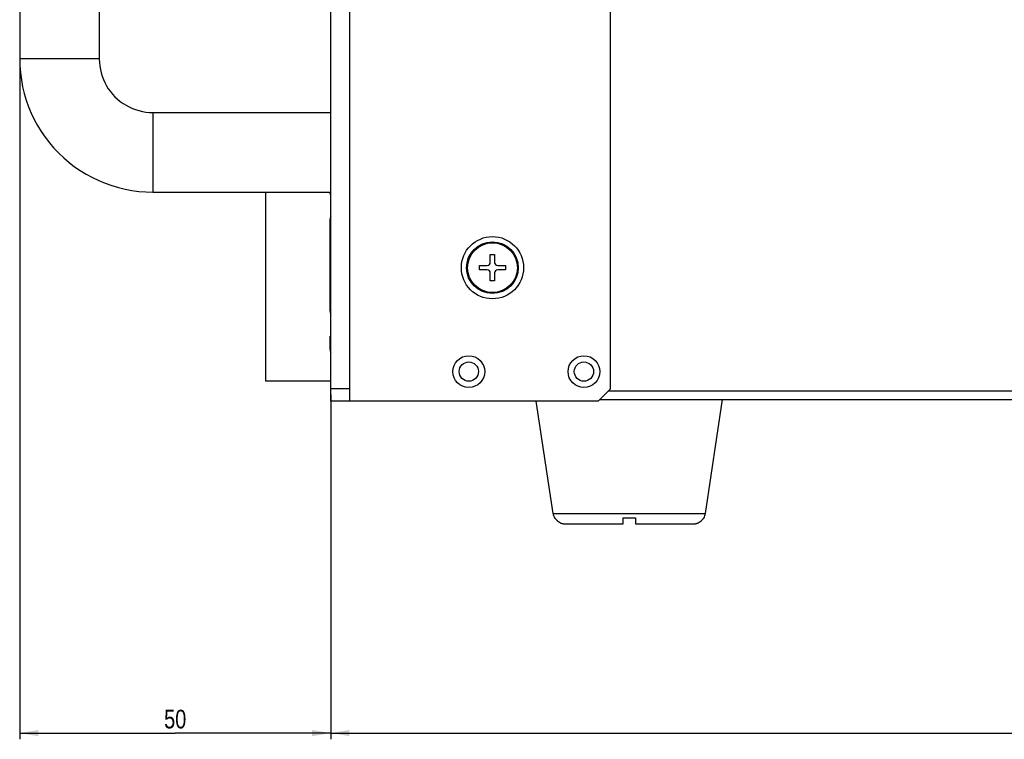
# Model space of a CAD drawing. Header units: millimetres. Extents: x 2431 to 3770, y -315 to 702.
# Tile 37 of 44: x 3111 to 3269, y -306 to -190. Entities that reach past the tile are written whole.
import ezdxf

# ---------------------------------------------------------------- set-up
doc = ezdxf.new("R2010")
doc.units = ezdxf.units.MM
doc.header["$LTSCALE"] = 65.395
doc.layers.get('0').update_dxf_attribs({"linetype": 'CONTINUOUS'})
for name, color, linetype in [('57FC-10B0120DXF_CONTINUOUS_LINE', 7, 'CONTINUOUS'), ('62EL-200HD10DXF_CONTINUOUS_LINE', 7, 'CONTINUOUS'), ('62RA-451HP101_DXF_DIMENSION', 7, 'CONTINUOUS'), ('62RA-451HP10DXF_CONTINUOUS_LINE', 7, 'CONTINUOUS'), ('62SR-6K0LO10DXF_CONTINUOUS_LINE', 7, 'CONTINUOUS'), ('ASR-6000-ASM_DXF_DIMENSION', 7, 'CONTINUOUS'), ('ASR-6000-TOODXF_CONTINUOUS_LINE', 7, 'CONTINUOUS'), ('BMS-W-4X16_DXF_CONTINUOUS_LINE', 7, 'CONTINUOUS')]:
    doc.layers.add(name, color=color, linetype=linetype)
doc.styles.get("Standard").update_dxf_attribs({"font": 'txt', "width": 0.8})
doc.dimstyles.new('DIMSTYLE_1', dxfattribs={"dimtxt": 3, "dimasz": 3, "dimexe": 1, "dimexo": 1, "dimgap": 0.75, "dimtad": 1, "dimdsep": 46, "dimtxsty": 'Standard', "dimblk": '_FILLED', "dimblk1": '_FILLED', "dimblk2": '_FILLED', "dimcen": 0.09, "dimazin": 2, "dimtp": 0.01, "dimtm": 0.01, "dimtfac": 1, "dimtofl": 0, "dimtmove": 0, "dimatfit": 3, "dimldrblk": '_FILLED', "dimfxl": 1, "dimtolj": 1, "dimarcsym": 0})
doc.dimstyles.new('DIMSTYLE_2', dxfattribs={"dimtxt": 6, "dimasz": 3, "dimexe": 1, "dimexo": 1, "dimgap": 1.5, "dimtad": 1, "dimdsep": 46, "dimtxsty": 'Standard', "dimblk": '_FILLED', "dimblk1": '_FILLED', "dimblk2": '_FILLED', "dimcen": 0.09, "dimazin": 2, "dimtp": 0.01, "dimtm": 0.01, "dimtfac": 1, "dimtofl": 0, "dimtmove": 0, "dimatfit": 3, "dimldrblk": '_FILLED', "dimfxl": 1, "dimtolj": 1, "dimarcsym": 0})

# ---------------------------------------------------------------- blocks, each defined once
blk = doc.blocks.new('_FILLED')
at = {"color": 0, "linetype": 'ByBlock'}
blk.add_solid([(0, 0), (-1, 0.167), (-1, -0.167)], dxfattribs=at)
blk = doc.blocks.new('*D10')
at = {"layer": 'ASR-6000-ASM_DXF_DIMENSION', "color": 2, "linetype": 'Continuous', "transparency": 16777216}
for p, q in [((3110.62, -197.46), (3110.62, -305.82)), ((3160.62, -250.46), (3160.62, -305.82)), ((3110.62, -304.82), (3135.62, -304.82)), ((3160.62, -304.82), (3135.62, -304.82))]:
    blk.add_line(p, q, dxfattribs=at)
at = {"layer": 'ASR-6000-ASM_DXF_DIMENSION', "color": 2, "linetype": 'Continuous', "transparency": 16777216, "xscale": 3, "yscale": 3, "zscale": 3, "rotation": 180}
blk.add_blockref('_FILLED', (3110.62, -304.82), dxfattribs=at)
at = {"layer": 'ASR-6000-ASM_DXF_DIMENSION', "color": 2, "linetype": 'Continuous', "transparency": 16777216, "xscale": 3, "yscale": 3, "zscale": 3}
blk.add_blockref('_FILLED', (3160.62, -304.82), dxfattribs=at)
at = {"layer": 'ASR-6000-ASM_DXF_DIMENSION', "color": 2, "linetype": 'Continuous', "transparency": 16777216, "insert": (3135.62, -301.07), "char_height": 3, "width": 4.8, "attachment_point": 2, "line_spacing_factor": 0.9}
blk.add_mtext('50', dxfattribs=at)
blk = doc.blocks.new('*D14')
at = {"layer": '62RA-451HP101_DXF_DIMENSION', "color": 2, "linetype": 'Continuous', "transparency": 16777216}
for p, q in [((3160.62, -250.46), (3160.62, -305.82)), ((3750.62, -250.81), (3750.62, -305.82)), ((3160.62, -304.82), (3455.62, -304.82)), ((3750.62, -304.82), (3455.62, -304.82))]:
    blk.add_line(p, q, dxfattribs=at)
at = {"layer": '62RA-451HP101_DXF_DIMENSION', "color": 2, "linetype": 'Continuous', "transparency": 16777216, "xscale": 3, "yscale": 3, "zscale": 3, "rotation": 180}
blk.add_blockref('_FILLED', (3160.62, -304.82), dxfattribs=at)
at = {"layer": '62RA-451HP101_DXF_DIMENSION', "color": 2, "linetype": 'Continuous', "transparency": 16777216, "xscale": 3, "yscale": 3, "zscale": 3}
blk.add_blockref('_FILLED', (3750.62, -304.82), dxfattribs=at)
at = {"layer": '62RA-451HP101_DXF_DIMENSION', "color": 2, "linetype": 'Continuous', "transparency": 16777216, "insert": (3455.62, -297.32), "char_height": 6, "width": 14.4, "attachment_point": 2, "line_spacing_factor": 0.9}
blk.add_mtext('590', dxfattribs=at)

msp = doc.modelspace()

# ---------------------------------------------------------------- linework, layer by layer
at = {"layer": '57FC-10B0120DXF_CONTINUOUS_LINE', "color": 7, "linetype": 'Continuous'}
for p, q in [((3196.365, -269.502), (3193.658, -251.455)), ((3220.876, -269.502), (3223.62, -251.205)), ((3196.365, -269.502), (3220.876, -269.502)), ((3196.61, -270.205), (3196.652, -270.205)), ((3207.62, -271.205), (3207.62, -270.205)), ((3207.62, -270.205), (3209.62, -270.205)), ((3209.62, -270.205), (3209.62, -271.205)), ((3220.588, -270.205), (3220.63, -270.205)), ((3198.391, -271.205), (3207.62, -271.205)), ((3209.62, -271.205), (3218.849, -271.205))]:
    msp.add_line(p, q, dxfattribs=at)
for points in [[(3196.652, -270.205), (3196.683, -270.257), (3196.716, -270.308), (3196.75, -270.358), (3196.786, -270.407), (3196.823, -270.455), (3196.862, -270.502), (3196.902, -270.548), (3196.944, -270.592), (3196.987, -270.635), (3197.031, -270.677), (3197.076, -270.717), (3197.122, -270.756), (3197.169, -270.793), (3197.218, -270.829), (3197.269, -270.864), (3197.321, -270.898), (3197.375, -270.931), (3197.432, -270.963), (3197.492, -270.994), (3197.554, -271.024), (3197.619, -271.052), (3197.688, -271.079), (3197.759, -271.104), (3197.836, -271.127), (3197.916, -271.149), (3198.002, -271.168), (3198.092, -271.183), (3198.187, -271.194), (3198.286, -271.202), (3198.391, -271.205)], [(3218.849, -271.205), (3218.954, -271.202), (3219.054, -271.194), (3219.149, -271.183), (3219.239, -271.168), (3219.324, -271.149), (3219.405, -271.127), (3219.481, -271.104), (3219.553, -271.079), (3219.621, -271.052), (3219.686, -271.024), (3219.748, -270.994), (3219.808, -270.963), (3219.865, -270.931), (3219.919, -270.898), (3219.971, -270.864), (3220.022, -270.829), (3220.071, -270.793), (3220.118, -270.756), (3220.165, -270.717), (3220.21, -270.677), (3220.253, -270.635), (3220.296, -270.592), (3220.338, -270.548), (3220.378, -270.502), (3220.417, -270.455), (3220.454, -270.407), (3220.49, -270.358), (3220.524, -270.308), (3220.557, -270.257), (3220.588, -270.205)]]:
    msp.add_lwpolyline(points, dxfattribs=at)
for centre, start, end in [((3198.342, -269.205), 188.53077, 210), ((3218.898, -269.205), 330, 351.46923)]:
    msp.add_arc(centre, 2, start, end, dxfattribs=at)
at = {"layer": '62EL-200HD10DXF_CONTINUOUS_LINE', "color": 7, "linetype": 'Continuous'}
for p, q in [((3110.62, -126.455), (3110.62, -196.455)), ((3123.42, -126.455), (3123.42, -196.455)), ((3123.42, -196.455), (3110.62, -196.455)), ((3132.02, -205.055), (3132.02, -217.855)), ((3132.02, -205.055), (3160.62, -205.055)), ((3132.02, -217.855), (3160.62, -217.855))]:
    msp.add_line(p, q, dxfattribs=at)
for points in [[(3110.62, -196.455), (3110.649, -197.575), (3110.737, -198.692), (3110.884, -199.803), (3111.088, -200.905), (3111.349, -201.994), (3111.667, -203.068), (3112.041, -204.125), (3112.47, -205.16), (3112.953, -206.171), (3113.487, -207.155), (3114.073, -208.111), (3114.707, -209.034), (3115.389, -209.923), (3116.117, -210.775), (3116.888, -211.588), (3117.701, -212.359), (3118.553, -213.086), (3119.441, -213.768), (3120.365, -214.403), (3121.32, -214.988), (3122.305, -215.523), (3123.316, -216.005), (3124.351, -216.434), (3125.407, -216.808), (3126.481, -217.126), (3127.571, -217.388), (3128.672, -217.592), (3129.783, -217.738), (3130.9, -217.826), (3132.02, -217.855)], [(3123.42, -196.455), (3123.438, -197.018), (3123.494, -197.578), (3123.585, -198.133), (3123.713, -198.681), (3123.876, -199.22), (3124.075, -199.747), (3124.307, -200.259), (3124.572, -200.755), (3124.869, -201.233), (3125.197, -201.691), (3125.554, -202.126), (3125.939, -202.537), (3126.35, -202.921), (3126.785, -203.278), (3127.242, -203.606), (3127.72, -203.903), (3128.216, -204.169), (3128.729, -204.401), (3129.256, -204.599), (3129.794, -204.762), (3130.342, -204.89), (3130.898, -204.982), (3131.458, -205.037), (3132.02, -205.055)]]:
    msp.add_lwpolyline(points, dxfattribs=at)
at = {"layer": '62RA-451HP10DXF_CONTINUOUS_LINE', "color": 3, "linetype": 'Continuous'}
msp.add_line((3160.62, -251.455), (3160.62, -74.455), dxfattribs=at)
at = {"layer": '62RA-451HP10DXF_CONTINUOUS_LINE', "color": 7, "linetype": 'Continuous'}
for p, q in [((3163.62, -74.455), (3163.62, -251.455)), ((3205.62, -249.455), (3205.62, -76.455)), ((3163.62, -249.455), (3160.62, -249.455)), ((3203.62, -251.455), (3205.62, -249.455)), ((3203.62, -251.455), (3160.62, -251.455))]:
    msp.add_line(p, q, dxfattribs=at)
for centre, radius in [((3182.82, -246.705), 2.55), ((3182.82, -246.705), 1.55), ((3201.32, -246.705), 2.55), ((3201.32, -246.705), 1.55)]:
    msp.add_circle(centre, radius, dxfattribs=at)
at = {"layer": '62SR-6K0LO10DXF_CONTINUOUS_LINE', "color": 3, "linetype": 'Continuous'}
for p, q in [((3205.27, -249.805), (3750.62, -249.805)), ((3203.87, -251.205), (3750.62, -251.205))]:
    msp.add_line(p, q, dxfattribs=at)
at = {"layer": 'ASR-6000-TOODXF_CONTINUOUS_LINE', "color": 7, "linetype": 'Continuous'}
for p, q in [((3150.12, -217.855), (3150.12, -248.202)), ((3160.52, -218.205), (3160.52, -217.855)), ((3160.62, -218.205), (3160.52, -218.205)), ((3160.52, -237.005), (3160.52, -222.205)), ((3160.52, -243.155), (3160.52, -241.005)), ((3160.52, -241.005), (3160.62, -241.005)), ((3150.12, -248.202), (3160.62, -248.202))]:
    msp.add_line(p, q, dxfattribs=at)
for centre, radius, start, end in [((3161.52, -222.205), 1, 154.16775, 180), ((3161.52, -237.005), 1, 180, 205.83225), ((3161.736, -243.155), 1.216, 180, 203.27084)]:
    msp.add_arc(centre, radius, start, end, dxfattribs=at)
at = {"layer": 'BMS-W-4X16_DXF_CONTINUOUS_LINE', "color": 7, "linetype": 'Continuous'}
for p, q in [((3186.27, -229.155), (3186.27, -227.905)), ((3186.27, -227.905), (3186.97, -227.905)), ((3186.97, -227.905), (3186.97, -229.155)), ((3184.52, -230.355), (3184.52, -229.655)), ((3184.52, -229.655), (3185.77, -229.655)), ((3185.77, -230.355), (3184.52, -230.355)), ((3186.27, -232.105), (3186.27, -230.855)), ((3186.97, -230.855), (3186.97, -232.105)), ((3187.47, -229.655), (3188.72, -229.655)), ((3188.72, -230.355), (3187.47, -230.355)), ((3188.72, -229.655), (3188.72, -230.355)), ((3186.97, -232.105), (3186.27, -232.105))]:
    msp.add_line(p, q, dxfattribs=at)
for radius in [5, 4.15, 4.001]:
    msp.add_circle((3186.62, -230.005), radius, dxfattribs=at)
for centre, start, end in [((3185.77, -229.155), 270, 360), ((3187.47, -229.155), 180, 270), ((3185.77, -230.855), 0, 90), ((3187.47, -230.855), 90, 180)]:
    msp.add_arc(centre, 0.5, start, end, dxfattribs=at)

# ---------------------------------------------------------------- dimensions: what is measured, and where the dimension line sits
at = {"layer": '62RA-451HP101_DXF_DIMENSION', "color": 2, "linetype": 'Continuous'}
dim = msp.add_linear_dim(base=(3750.62, -304.82), p1=(3160.62, -249.455), p2=(3750.62, -249.805), dimstyle='DIMSTYLE_2', dxfattribs=at)
dim.commit()
dim.dimension.update_dxf_attribs({"geometry": '*D14', "text_midpoint": (3455.62, -304.82), "dimtype": 160})
at = {"layer": 'ASR-6000-ASM_DXF_DIMENSION', "color": 2, "linetype": 'Continuous'}
dim = msp.add_linear_dim(base=(3160.62, -304.82), p1=(3110.62, -196.455), p2=(3160.62, -249.455), dimstyle='DIMSTYLE_1', dxfattribs=at)
dim.commit()
dim.dimension.update_dxf_attribs({"geometry": '*D10', "text_midpoint": (3135.62, -304.82), "dimtype": 160})

doc.saveas('drawing.dxf')
